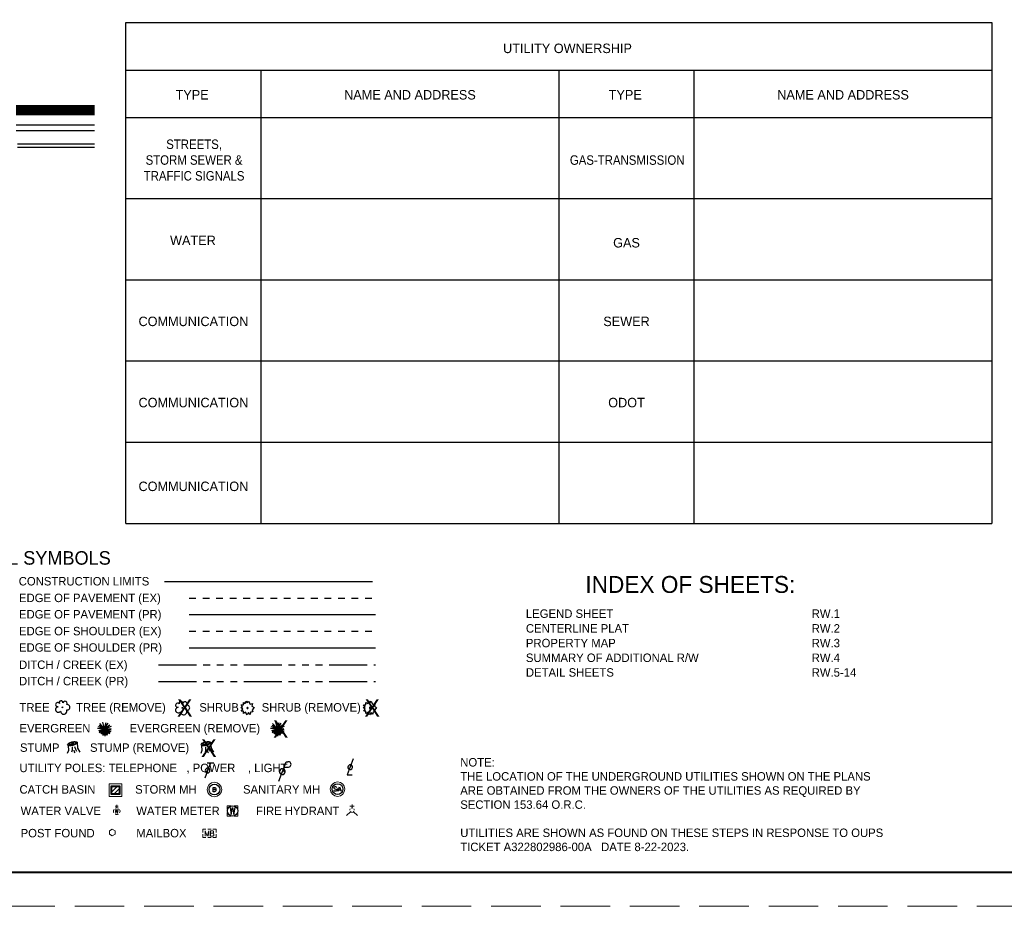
# Paper-space layout 'Layout1' of a CAD drawing. Header units: feet. Extents: x -1.5 to 49.6, y -1.1 to 21.4.
# Tile 6 of 8: x 5.9 to 20.4, y -0.6 to 12.5. Entities that reach past the tile are written whole.
import ezdxf
from ezdxf.enums import TextEntityAlignment as Align

# ---------------------------------------------------------------- set-up
doc = ezdxf.new("R2010")
doc.units = ezdxf.units.FT
doc.header["$MEASUREMENT"] = 0
for name, pattern in [('constlimit', [0]), ('DGN Style 3', [1.025364, 0.732403, -0.292961]), ('OhDOT_USTN3', [0.22, 0.165, -0.055]), ('OhDOT_USTN5', [0.11, 0.055, -0.055]), ('stream', [1.4, 0.7, -0.1, 0.1, -0.1, 0.1, -0.1, 0.1, -0.1])]:
    doc.linetypes.add(name, pattern=pattern)
for name, color, linetype in [('RW_P_Text', 130, 'Continuous'), ('SH_Border', 7, 'Continuous'), ('SH_Data', 1, 'Continuous')]:
    doc.layers.add(name, color=color, linetype=linetype)
doc.layers.add('SH_Cut_Line', color=7, linetype='OhDOT_USTN3', lineweight=0, plot=False)
doc.styles.add('Slanted', font='font31.shx', dxfattribs={"height": 0.14})
doc.styles.add('Slanted-Normal', font='font31.shx', dxfattribs={"height": 0.14})
doc.styles.get("Standard").update_dxf_attribs({"font": 'font30.shx'})
doc.styles.add('Style-font31', font='font31.shx')

psp = doc.layouts.get("Layout1")

# ---------------------------------------------------------------- linework, layer by layer
at = {"layer": 'RW_P_Text', "linetype": 'Continuous', "ltscale": 0.8}
for p, q in [((8.393, 3.687), (11.149, 3.687)), ((8.393, 3.196), (11.149, 3.196))]:
    psp.add_line(p, q, dxfattribs=at)
at = {"layer": 'RW_P_Text', "linetype": 'stream', "ltscale": 0.8}
psp.add_line((7.942, 2.699), (11.149, 2.699), dxfattribs=at)
at = {"layer": 'SH_Border', "color": 7, "linetype": 'Continuous', "lineweight": 40, "flags": 128}
psp.add_lwpolyline([(0, 20.875), (32, 20.875), (32, -0.125), (0, -0.125), (0, 20.875)], close=True, dxfattribs=at)
at = {"layer": 'SH_Cut_Line', "color": 7, "linetype": 'DGN Style 3', "lineweight": 0, "flags": 128}
psp.add_lwpolyline([(-1.5, -0.625), (32.5, -0.625), (32.5, 21.375), (-1.5, 21.375), (-1.5, -0.625)], close=True, dxfattribs=at)
at = {"layer": 'SH_Data', "ltscale": 0.5}
for p, q in [((7.456, 5.035), (7.456, 12.435)), ((7.456, 12.435), (20.256, 12.435)), ((20.256, 12.435), (20.256, 5.035)), ((7.456, 11.735), (20.256, 11.735)), ((9.456, 5.035), (9.456, 11.735)), ((13.856, 11.735), (13.856, 5.035)), ((15.856, 5.035), (15.856, 11.735)), ((7.456, 11.035), (13.856, 11.035)), ((7.456, 11.035), (20.256, 11.035)), ((7.456, 9.835), (20.256, 9.835)), ((7.456, 8.635), (20.256, 8.635)), ((7.456, 7.435), (20.256, 7.435)), ((7.456, 6.235), (20.256, 6.235)), ((7.456, 5.035), (20.256, 5.035))]:
    psp.add_line(p, q, dxfattribs=at)
at = {"layer": 'SH_Data'}
for p, q in [((6.993, 10.919), (5.837, 10.919)), ((6.993, 10.837), (5.837, 10.837)), ((6.993, 10.64), (5.855, 10.64)), ((6.993, 10.591), (5.855, 10.591)), ((10.819, 1.553), (10.729, 1.319)), ((10.729, 1.319), (10.801, 1.319))]:
    psp.add_line(p, q, dxfattribs=at)
at = {"layer": 'SH_Data', "linetype": 'constlimit'}
psp.add_line((8.03, 4.176), (11.1, 4.176), dxfattribs=at)
at = {"layer": 'SH_Data', "linetype": 'OhDOT_USTN5', "ltscale": 0.8}
for p, q in [((8.393, 3.93), (11.149, 3.93)), ((8.393, 3.439), (11.149, 3.439))]:
    psp.add_line(p, q, dxfattribs=at)
at = {"layer": 'SH_Data', "linetype": 'stream', "ltscale": 0.8}
psp.add_line((7.942, 2.942), (11.149, 2.942), dxfattribs=at)
at = {"layer": 'SH_Data', "color": 247, "linetype": 'ByBlock'}
for p, q in [((9.183, 2.32), (9.16, 2.352)), ((9.16, 2.352), (9.196, 2.351)), ((9.196, 2.351), (9.196, 2.389)), ((9.196, 2.389), (9.222, 2.37)), ((9.222, 2.37), (9.233, 2.407)), ((9.233, 2.407), (9.251, 2.382)), ((9.251, 2.382), (9.272, 2.407)), ((9.272, 2.407), (9.293, 2.365)), ((9.293, 2.365), (9.331, 2.373)), ((9.331, 2.373), (9.32, 2.335)), ((9.32, 2.335), (9.352, 2.311)), ((10.993, 2.32), (10.969, 2.352)), ((10.969, 2.352), (11.005, 2.351)), ((11.005, 2.351), (11.006, 2.389)), ((11.006, 2.389), (11.032, 2.37)), ((11.032, 2.37), (11.043, 2.407)), ((11.043, 2.407), (11.061, 2.382)), ((11.061, 2.382), (11.081, 2.407)), ((11.081, 2.407), (11.102, 2.365)), ((11.102, 2.365), (11.141, 2.373)), ((11.141, 2.373), (11.13, 2.335)), ((11.13, 2.335), (11.161, 2.311)), ((9.156, 2.312), (9.183, 2.32)), ((9.185, 2.289), (9.156, 2.312)), ((9.164, 2.259), (9.185, 2.289)), ((9.196, 2.261), (9.164, 2.259)), ((9.194, 2.225), (9.196, 2.261)), ((9.228, 2.243), (9.194, 2.225)), ((9.249, 2.206), (9.228, 2.243)), ((9.272, 2.238), (9.249, 2.206)), ((9.293, 2.211), (9.272, 2.238)), ((9.302, 2.245), (9.293, 2.211)), ((9.332, 2.248), (9.302, 2.245)), ((9.352, 2.311), (9.325, 2.281)), ((9.325, 2.281), (9.332, 2.248)), ((10.966, 2.312), (10.993, 2.32)), ((10.994, 2.289), (10.966, 2.312)), ((10.973, 2.259), (10.994, 2.289)), ((11.005, 2.261), (10.973, 2.259)), ((11.004, 2.225), (11.005, 2.261)), ((11.037, 2.243), (11.004, 2.225)), ((11.059, 2.206), (11.037, 2.243)), ((11.081, 2.238), (11.059, 2.206)), ((11.102, 2.211), (11.081, 2.238)), ((11.112, 2.245), (11.102, 2.211)), ((11.142, 2.248), (11.112, 2.245)), ((11.161, 2.311), (11.135, 2.281)), ((11.135, 2.281), (11.142, 2.248)), ((7.144, 1.999), (7.064, 2.049)), ((7.144, 1.999), (7.071, 2.075)), ((7.144, 1.999), (7.119, 2.097)), ((7.144, 1.999), (7.168, 2.093)), ((7.144, 1.999), (7.197, 2.08)), ((7.144, 1.999), (7.219, 2.057)), ((9.699, 1.999), (9.62, 2.049)), ((9.699, 1.999), (9.627, 2.075)), ((9.699, 1.999), (9.674, 2.097)), ((9.699, 1.999), (9.724, 2.093)), ((9.699, 1.999), (9.753, 2.08)), ((9.699, 1.999), (9.774, 2.057)), ((7.144, 1.999), (7.039, 2.003)), ((7.144, 1.999), (7.051, 2.026)), ((7.144, 1.999), (7.056, 1.968)), ((7.144, 1.999), (7.062, 1.955)), ((7.144, 1.999), (7.064, 1.938)), ((7.144, 1.999), (7.084, 1.929)), ((7.144, 1.999), (7.096, 1.918)), ((7.144, 1.999), (7.11, 1.911)), ((7.144, 1.999), (7.118, 1.901)), ((7.144, 1.999), (7.134, 1.904)), ((7.144, 1.999), (7.244, 2.035)), ((7.144, 1.999), (7.239, 2.003)), ((7.144, 1.999), (7.144, 1.999)), ((7.144, 1.999), (7.145, 1.888)), ((7.144, 1.999), (7.162, 1.905)), ((7.144, 1.999), (7.144, 1.999)), ((7.144, 1.999), (7.144, 1.999)), ((7.144, 1.999), (7.184, 1.905)), ((7.144, 1.999), (7.197, 1.922)), ((7.144, 1.999), (7.144, 1.999)), ((7.144, 1.999), (7.219, 1.929)), ((7.144, 1.999), (7.224, 1.948)), ((7.144, 1.999), (7.237, 1.961)), ((7.144, 1.999), (7.241, 1.981)), ((9.699, 1.999), (9.594, 2.003)), ((9.699, 1.999), (9.607, 2.026)), ((9.699, 1.999), (9.611, 1.968)), ((9.699, 1.999), (9.618, 1.955)), ((9.699, 1.999), (9.619, 1.938)), ((9.699, 1.999), (9.639, 1.929)), ((9.699, 1.999), (9.652, 1.918)), ((9.699, 1.999), (9.666, 1.911)), ((9.699, 1.999), (9.674, 1.901)), ((9.699, 1.999), (9.689, 1.904)), ((9.699, 1.999), (9.8, 2.035)), ((9.699, 1.999), (9.794, 2.003)), ((9.699, 1.999), (9.699, 1.999)), ((9.699, 1.999), (9.701, 1.888)), ((9.699, 1.999), (9.718, 1.905)), ((9.699, 1.999), (9.699, 1.999)), ((9.699, 1.999), (9.699, 1.999)), ((9.699, 1.999), (9.74, 1.905)), ((9.699, 1.999), (9.752, 1.922)), ((9.699, 1.999), (9.699, 1.999)), ((9.699, 1.999), (9.774, 1.929)), ((9.699, 1.999), (9.779, 1.948)), ((9.699, 1.999), (9.792, 1.961)), ((9.699, 1.999), (9.797, 1.981)), ((6.605, 1.753), (6.609, 1.679)), ((6.737, 1.796), (6.743, 1.711)), ((8.578, 1.753), (8.582, 1.679)), ((8.71, 1.796), (8.716, 1.711)), ((6.609, 1.679), (6.591, 1.631)), ((6.663, 1.682), (6.656, 1.653)), ((6.664, 1.731), (6.663, 1.682)), ((6.691, 1.684), (6.693, 1.658)), ((6.693, 1.658), (6.704, 1.644)), ((6.7, 1.736), (6.712, 1.696)), ((6.712, 1.696), (6.73, 1.668)), ((6.743, 1.711), (6.778, 1.651)), ((8.582, 1.679), (8.564, 1.631)), ((8.636, 1.682), (8.63, 1.653)), ((8.637, 1.731), (8.636, 1.682)), ((8.665, 1.684), (8.666, 1.658)), ((8.666, 1.658), (8.677, 1.644)), ((8.673, 1.736), (8.686, 1.696)), ((8.686, 1.696), (8.703, 1.668)), ((8.716, 1.711), (8.751, 1.651)), ((7.241, 1.058), (7.338, 1.155)), ((7.241, 1.12), (7.275, 1.155)), ((7.274, 1.029), (7.367, 1.122)), ((7.336, 1.029), (7.367, 1.06))]:
    psp.add_line(p, q, dxfattribs=at)
at = {"layer": 'SH_Data', "linetype": 'Continuous'}
for p, q in [((8.71, 1.497), (8.623, 1.269)), ((8.66, 1.497), (8.76, 1.497)), ((9.72, 1.225), (9.828, 1.512)), ((9.828, 1.512), (9.851, 1.512)), ((9.799, 1.433), (9.851, 1.433))]:
    psp.add_line(p, q, dxfattribs=at)
at = {"layer": 'SH_Data', "linetype": 'Continuous', "lineweight": 0}
for p, q in [((7.323, 0.831), (7.323, 0.877)), ((10.8, 0.83), (10.8, 0.878)), ((7.345, 0.854), (7.3, 0.854)), ((10.776, 0.773), (10.718, 0.715)), ((10.833, 0.854), (10.766, 0.854)), ((10.823, 0.773), (10.881, 0.715))]:
    psp.add_line(p, q, dxfattribs=at)
at = {"layer": 'SH_Data', "lineweight": 0}
for p, q in [((8.668, 0.514), (8.718, 0.514)), ((8.668, 0.391), (8.718, 0.391))]:
    psp.add_line(p, q, dxfattribs=at)
at = {"layer": 'SH_Data', "const_width": 0.15}
psp.add_lwpolyline([(5.837, 11.141), (6.999, 11.141)], dxfattribs=at)
at = {"layer": 'SH_Data', "linetype": 'Continuous', "lineweight": 0, "flags": 128}
psp.add_lwpolyline([(7.212, 1.183), (7.396, 1.183), (7.396, 1), (7.212, 1), (7.212, 1.183)], close=True, dxfattribs=at)
at = {"layer": 'SH_Data', "color": 247, "linetype": 'ByBlock', "flags": 128}
psp.add_lwpolyline([(7.241, 1.155), (7.367, 1.155), (7.367, 1.029), (7.241, 1.029), (7.241, 1.155)], close=True, dxfattribs=at)
at = {"layer": 'SH_Data', "color": 247, "linetype": 'ByBlock'}
for points in [[(7.249, 1.147), (7.359, 1.147), (7.359, 1.037), (7.249, 1.037), (7.249, 1.147)], [(8.746, 1.069), (8.746, 1.133), (8.767, 1.133), (8.776, 1.13), (8.782, 1.124), (8.785, 1.117), (8.788, 1.108), (8.788, 1.093), (8.785, 1.084), (8.782, 1.078), (8.776, 1.072), (8.767, 1.069), (8.746, 1.069)]]:
    psp.add_lwpolyline(points, close=True, dxfattribs=at)
at = {"layer": 'SH_Data', "color": 247, "linetype": 'ByBlock', "flags": 128}
for points in [[(10.574, 1.13), (10.568, 1.136), (10.559, 1.14), (10.547, 1.14), (10.538, 1.136), (10.532, 1.13), (10.532, 1.124), (10.535, 1.118), (10.538, 1.115), (10.544, 1.112), (10.562, 1.106), (10.568, 1.103), (10.571, 1.1), (10.574, 1.094), (10.574, 1.085), (10.568, 1.079), (10.559, 1.076), (10.547, 1.076), (10.538, 1.079), (10.532, 1.085)], [(10.593, 1.076), (10.617, 1.14), (10.641, 1.076)], [(10.602, 1.097), (10.632, 1.097)], [(8.997, 0.835), (9.016, 0.733), (9.035, 0.835), (9.053, 0.733), (9.072, 0.835)]]:
    psp.add_lwpolyline(points, dxfattribs=at)
at = {"layer": 'SH_Data', "color": 247, "linetype": 'Continuous', "lineweight": 0, "flags": 128}
psp.add_lwpolyline([(7.3, 0.81), (7.311, 0.749), (7.323, 0.81), (7.334, 0.749), (7.345, 0.81)], dxfattribs=at)
at = {"layer": 'SH_Data', "linetype": 'Continuous', "lineweight": 0, "flags": 128}
for points in [[(9.012, 0.861), (8.957, 0.861), (8.957, 0.807)], [(8.957, 0.761), (8.957, 0.707), (9.012, 0.707)], [(9.112, 0.807), (9.112, 0.861), (9.057, 0.861)], [(9.057, 0.707), (9.112, 0.707), (9.112, 0.761)]]:
    psp.add_lwpolyline(points, dxfattribs=at)
at = {"layer": 'SH_Data', "lineweight": 0, "flags": 128}
for points in [[(7.217, 0.443), (7.258, 0.419), (7.3, 0.443), (7.3, 0.491), (7.258, 0.515), (7.217, 0.491), (7.217, 0.443)], [(8.593, 0.465), (8.593, 0.514), (8.642, 0.514)], [(8.642, 0.391), (8.593, 0.391), (8.593, 0.44)], [(8.628, 0.412), (8.628, 0.492), (8.657, 0.412), (8.685, 0.492), (8.685, 0.412)], [(8.744, 0.456), (8.747, 0.459), (8.749, 0.461), (8.75, 0.463), (8.751, 0.464), (8.752, 0.467), (8.753, 0.469), (8.754, 0.473), (8.754, 0.475), (8.754, 0.477), (8.754, 0.481), (8.752, 0.484), (8.75, 0.487), (8.747, 0.489), (8.745, 0.491), (8.744, 0.491), (8.74, 0.492), (8.71, 0.492), (8.71, 0.412), (8.744, 0.412), (8.749, 0.415), (8.752, 0.418), (8.756, 0.423), (8.757, 0.429), (8.758, 0.435), (8.758, 0.438), (8.757, 0.442), (8.754, 0.448), (8.751, 0.452), (8.744, 0.456), (8.71, 0.456)], [(8.743, 0.514), (8.793, 0.514), (8.793, 0.465)], [(8.793, 0.44), (8.793, 0.391), (8.743, 0.391)]]:
    psp.add_lwpolyline(points, dxfattribs=at)
at = {"layer": 'SH_Data', "color": 247, "linetype": 'ByBlock'}
for centre, radius in [((6.52, 2.315), 0.0057), ((8.292, 2.308), 0.0057), ((7.144, 1.999), 0.00417), ((9.699, 1.999), 0.00417), ((8.767, 1.101), 0.08), ((8.767, 1.101), 0.08), ((10.586, 1.107), 0.08), ((10.586, 1.107), 0.08), ((9.035, 0.784), 0.0767)]:
    psp.add_circle(centre, radius, dxfattribs=at)
at = {"layer": 'SH_Data', "linetype": 'Continuous', "lineweight": 0}
for centre in [(8.767, 1.101), (10.586, 1.107)]:
    psp.add_circle(centre, 0.107, dxfattribs=at)
at = {"layer": 'SH_Data', "color": 247, "linetype": 'ByBlock'}
for centre, radius, start, end in [((6.451, 2.355), 0.0311, 36.3759, 281.3129), ((6.5, 2.386), 0.0271, 354.8726, 206.5447), ((6.558, 2.374), 0.032, 324.5842, 163.4302), ((6.59, 2.316), 0.0399, 261.0016, 98.9984), ((8.223, 2.347), 0.0311, 36.3759, 281.3129), ((8.272, 2.378), 0.0271, 354.8726, 206.5447), ((8.33, 2.366), 0.032, 324.5842, 163.4302), ((8.362, 2.308), 0.0399, 261.0016, 98.9984), ((6.461, 2.284), 0.0409, 96.3324, 320.2444), ((6.54, 2.26), 0.047, 182.6455, 20.8571), ((8.233, 2.276), 0.0409, 96.3324, 320.2444), ((8.312, 2.252), 0.047, 182.6455, 20.8571)]:
    psp.add_arc(centre, radius, start, end, dxfattribs=at)
at = {"layer": 'SH_Data', "linetype": 'Continuous'}
for centre, radius, start, end in [((9.858, 1.472), 0.0403, 259.419, 100.581), ((8.666, 1.382), 0.0345, 266.534, 265.534), ((9.77, 1.365), 0.0432, 266.534, 265.534)]:
    psp.add_arc(centre, radius, start, end, dxfattribs=at)
at = {"layer": 'SH_Data'}
psp.add_arc((10.773, 1.431), 0.0345, 266.534, 265.534, dxfattribs=at)
at = {"layer": 'SH_Data', "linetype": 'Continuous', "lineweight": 0, "extrusion": (0, 0, -1)}
psp.add_arc((-7.323, 0.781), 0.05, 330.0184, 29.9816, dxfattribs=at)
at = {"layer": 'SH_Data', "linetype": 'Continuous', "lineweight": 0}
for centre, radius, start, end in [((7.323, 0.781), 0.05, 60.0184, 120.0157), ((7.323, 0.781), 0.05, 239.9843, 299.9816), ((7.323, 0.781), 0.05, 330.0184, 29.9816), ((10.8, 0.796), 0.0334, 140.021, 184.0629), ((10.8, 0.796), 0.0334, 211.8788, 255.8479), ((10.8, 0.796), 0.0334, 68.1395, 112.038), ((10.8, 0.796), 0.0334, 283.8239, 329.9097), ((10.8, 0.796), 0.0334, 356.0165, 39.9889)]:
    psp.add_arc(centre, radius, start, end, dxfattribs=at)
at = {"layer": 'SH_Data', "color": 247, "linetype": 'ByBlock'}
for centre in [(9.255, 2.307), (11.065, 2.307)]:
    psp.add_ellipse(centre, major_axis=(0.00621, 0.00621), ratio=1, start_param=5.497787, end_param=11.780972, dxfattribs=at)
for centre, major_axis, ratio in [((6.667, 1.78), (-0.0693, -0.019), 0.385906), ((6.668, 1.782), (-0.0503, -0.0124), 0.377324), ((8.64, 1.78), (-0.0693, -0.019), 0.385906), ((8.641, 1.782), (-0.0503, -0.0124), 0.377324)]:
    psp.add_ellipse(centre, major_axis=major_axis, ratio=ratio, dxfattribs=at)
at = {"layer": 'SH_Data', "color": 247, "linetype": 'ByBlock', "extrusion": (0, 0, -1)}
for centre in [(6.67, 1.782), (8.643, 1.782)]:
    psp.add_ellipse(centre, major_axis=(-0.0153, -0.0055), ratio=0.451699, start_param=-1.570796, end_param=4.712389, dxfattribs=at)
at = {"layer": 'SH_Data', "color": 247, "linetype": 'ByBlock'}
for p in [(8.767, 1.101), (10.586, 1.107)]:
    psp.add_point(p, dxfattribs=at)

# ---------------------------------------------------------------- texts
at = {"layer": 'SH_Data'}
for s, height, style, p in [('UTILITY OWNERSHIP', 0.14, 'Slanted-Normal', (13.984, 11.985)), ('TYPE', 0.14, 'Slanted-Normal', (8.437, 11.299)), ('NAME AND ADDRESS', 0.14, 'Slanted-Normal', (11.656, 11.299)), ('TYPE', 0.14, 'Slanted-Normal', (14.837, 11.299)), ('NAME AND ADDRESS', 0.14, 'Slanted-Normal', (18.056, 11.299)), ('CONVENTIONAL SYMBOLS', 0.2, 'Slanted', (5.496, 4.424)), ('INDEX OF SHEETS:', 0.25, 'Slanted-Normal', (15.799, 4.007))]:
    psp.add_text(s, height=height, dxfattribs=dict(at, style=style)).set_placement(p, align=Align.CENTER)
at = {"layer": 'SH_Data', "style": 'Slanted-Normal'}
for s, p in [('WATER', (8.449, 9.217)), ('GAS', (14.856, 9.182)), ('COMMUNICATION', (8.456, 8.02)), ('SEWER', (14.856, 8.02)), ('COMMUNICATION', (8.456, 6.82)), ('ODOT', (14.856, 6.82)), ('COMMUNICATION', (8.456, 5.582))]:
    psp.add_text(s, height=0.14, dxfattribs=at).set_placement(p, align=Align.MIDDLE_CENTER)
at = {"layer": 'SH_Data'}
for s, height, style, p in [('CONSTRUCTION LIMITS', 0.1248, 'Style-font31', (5.875, 4.117)), ('EDGE OF PAVEMENT (EX)', 0.1248, 'Style-font31', (5.879, 3.871)), ('EDGE OF PAVEMENT (PR)', 0.1248, 'Style-font31', (5.879, 3.629)), ('LEGEND SHEET', 0.125, 'Slanted-Normal', (13.369, 3.638)), ('RW.1', 0.125, 'Slanted-Normal', (17.592, 3.638)), ('EDGE OF SHOULDER (EX)', 0.1248, 'Style-font31', (5.879, 3.38)), ('CENTERLINE PLAT', 0.125, 'Slanted-Normal', (13.369, 3.42)), ('RW.2', 0.125, 'Slanted-Normal', (17.592, 3.42)), ('EDGE OF SHOULDER (PR)', 0.1248, 'Style-font31', (5.879, 3.138)), ('PROPERTY MAP', 0.125, 'Slanted-Normal', (13.369, 3.203)), ('RW.3', 0.125, 'Slanted-Normal', (17.592, 3.203)), ('SUMMARY OF ADDITIONAL R/W', 0.125, 'Slanted-Normal', (13.369, 2.986)), ('RW.4', 0.125, 'Slanted-Normal', (17.592, 2.986)), ('DITCH / CREEK (EX)', 0.1248, 'Style-font31', (5.879, 2.883)), ('DITCH / CREEK (PR)', 0.1248, 'Style-font31', (5.879, 2.641)), ('DETAIL SHEETS', 0.125, 'Slanted-Normal', (13.369, 2.769)), ('RW.5-14', 0.125, 'Slanted-Normal', (17.592, 2.769)), ('TREE', 0.1248, 'Style-font31', (5.886, 2.253)), ('TREE (REMOVE)   ', 0.1248, 'Style-font31', (6.722, 2.253)), ('SHRUB', 0.1248, 'Style-font31', (8.543, 2.253)), ('SHRUB (REMOVE)   ', 0.1248, 'Style-font31', (9.465, 2.253)), ('EVERGREEN', 0.1248, 'Style-font31', (5.886, 1.945)), ('EVERGREEN (REMOVE)   ', 0.1248, 'Style-font31', (7.513, 1.945)), ('STUMP', 0.1248, 'Style-font31', (5.893, 1.658)), ('STUMP (REMOVE)   ', 0.1248, 'Style-font31', (6.928, 1.658)), ('UTILITY POLES: TELEPHONE   , POWER    , LIGHT', 0.1248, 'Style-font31', (5.886, 1.358)), ('CATCH BASIN', 0.1248, 'Style-font31', (5.886, 1.04)), ('STORM MH', 0.1248, 'Style-font31', (7.595, 1.04)), ('SANITARY MH', 0.1248, 'Style-font31', (9.189, 1.04)), ('WATER VALVE', 0.1248, 'Style-font31', (5.903, 0.724)), ('WATER METER', 0.1248, 'Style-font31', (7.612, 0.724)), ('FIRE HYDRANT', 0.1248, 'Style-font31', (9.38, 0.724)), ('POST FOUND', 0.1248, 'Style-font31', (5.903, 0.394)), ('MAILBOX', 0.1248, 'Style-font31', (7.612, 0.394))]:
    psp.add_text(s, height=height, dxfattribs=dict(at, style=style)).set_placement(p)
for p in [(8.213, 2.179), (10.983, 2.179), (9.631, 1.865), (8.569, 1.584)]:
    psp.add_text('X', height=0.257, dxfattribs=at).set_placement(p)
at = {"layer": 'SH_Data', "style": 'Slanted-Normal'}
for s, insert, char_height, width, attachment_point in [('{\\W0.9;STREETS,\\PSTORM SEWER & TRAFFIC SIGNALS  }', (8.466, 10.708), 0.14, 1.73933, 2), ('{\\W0.9;GAS-TRANSMISSION}', (14.866, 10.474), 0.14, 1.73933, 2), ('NOTE:\\PTHE LOCATION OF THE UNDERGROUND UTILITIES SHOWN ON THE PLANS ARE OBTAINED FROM THE OWNERS OF THE UTILITIES AS REQUIRED BY SECTION 153.64 O.R.C.\\P\\PUTILITIES ARE SHOWN AS FOUND ON THESE STEPS IN RESPONSE TO OUPS TICKET A322802986-00A   DATE 8-22-2023.', (12.399, 1.566), 0.125, 6.34514, 1)]:
    psp.add_mtext(s, dxfattribs=dict(at, insert=insert, char_height=char_height, width=width, attachment_point=attachment_point))

doc.saveas('drawing.dxf')
